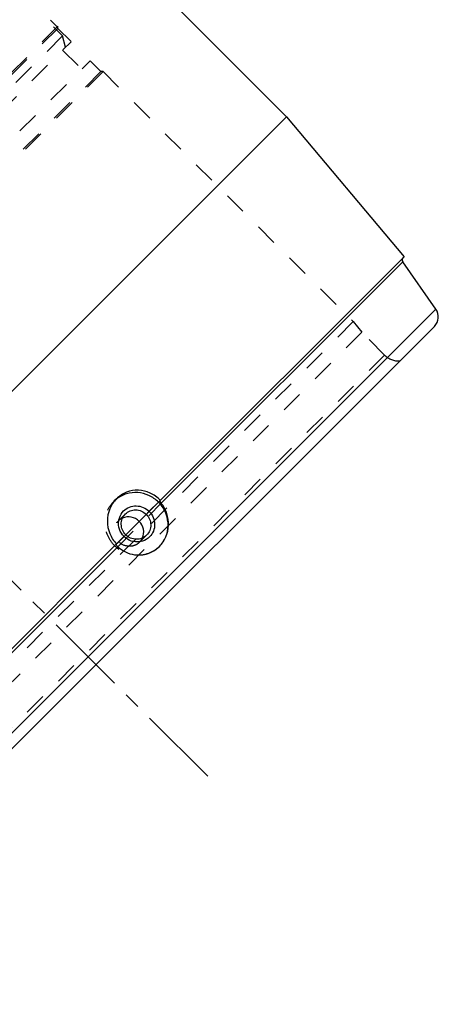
# Model space of a CAD drawing. Header units: millimetres. Extents: x 141 to 810, y 256 to 728.
# Tile 3 of 4: x 686 to 810, y 257 to 550. Entities that reach past the tile are written whole.
import ezdxf

# ---------------------------------------------------------------- set-up
doc = ezdxf.new("R2010")
doc.units = ezdxf.units.MM
doc.header["$LTSCALE"] = 65.185185
doc.linetypes.add('CENTER', pattern=[0.6, 0.375, -0.075, 0.075, -0.075])
doc.linetypes.add('HIDDEN', pattern=[0.2, 0.1, -0.1])
for name, color, linetype in [('FASEN', 7, 'CONTINUOUS'), ('KOERPER', 7, 'CONTINUOUS'), ('KONST.EL_MIT_GEO', 7, 'CONTINUOUS'), ('L1', 7, 'CONTINUOUS')]:
    doc.layers.add(name, color=color, linetype=linetype)

msp = doc.modelspace()

# ---------------------------------------------------------------- linework, layer by layer
at = {"layer": 'FASEN', "color": 8, "linetype": 'HIDDEN'}
for p, q in [((698.79, 544.73), (522.01, 367.95)), ((699.69, 541.38), (698.79, 544.73))]:
    msp.add_line(p, q, dxfattribs=at)
at = {"layer": 'KOERPER', "color": 2, "linetype": 'CENTER'}
msp.add_line((714.95, 394.01), (725.74, 404.8), dxfattribs=at)
at = {"layer": 'KONST.EL_MIT_GEO', "color": 7, "linetype": 'Continuous'}
for p, q in [((664.19, 621.75), (765.26, 520.69)), ((546.06, 301.48), (765.26, 520.69)), ((765.26, 520.69), (800.1, 479.16)), ((800.1, 479.16), (727.71, 406.77)), ((799.72, 477.61), (728.09, 405.98)), ((809.55, 463.58), (799.72, 477.61)), ((603.16, 257.19), (809.55, 463.58)), ((608.28, 257.64), (809.1, 458.46)), ((714.8, 393.86), (672.88, 351.94)), ((715.16, 393.05), (673.69, 351.58))]:
    msp.add_line(p, q, dxfattribs=at)
at = {"layer": 'KONST.EL_MIT_GEO', "color": 8, "linetype": 'HIDDEN'}
for p, q in [((640.81, 602.71), (698.79, 544.73)), ((649.15, 595.5), (697.23, 547.41)), ((697.38, 547.56), (519.19, 369.37)), ((697.38, 546.92), (519.82, 369.37)), ((697.38, 546.92), (697.38, 547.56)), ((701.3, 543), (697.38, 546.92)), ((523.75, 365.44), (701.3, 542.99)), ((698.79, 540.49), (704.45, 534.83)), ((529.4, 359.79), (706.96, 537.34)), ((710.17, 534.12), (706.96, 537.34)), ((710.17, 534.12), (532.62, 356.57)), ((710.81, 534.12), (532.62, 355.93)), ((710.81, 534.12), (710.17, 534.12)), ((710.81, 534.12), (785.06, 459.87)), ((785.06, 459.87), (606.87, 281.68)), ((785.06, 459.87), (787.57, 456.73)), ((787.57, 456.73), (610.01, 279.17)), ((794.34, 449.96), (787.57, 456.73)), ((794.34, 449.96), (616.78, 272.4)), ((714.78, 407.27), (714.04, 406.53)), ((714.8, 393.86), (727.71, 406.77)), ((715.16, 393.05), (728.09, 405.98)), ((717.42, 402.78), (715.34, 400.69)), ((723.72, 396.48), (721.63, 394.4)), ((727.53, 393.16), (727.47, 393.1))]:
    msp.add_line(p, q, dxfattribs=at)
at = {"layer": 'KONST.EL_MIT_GEO', "color": 7, "linetype": 'Continuous'}
for centre, radius, start, end in [((800.54, 478.19), 1, 170.5556, 215), ((806.27, 461.29), 4, 315, 35), ((716.9, 394.94), 2.57, 224.7695, 227.2987), ((721.29, 399.4), 8.82, 298.2213, 314.9792)]:
    msp.add_arc(centre, radius, start, end, dxfattribs=at)
at = {"layer": 'KONST.EL_MIT_GEO', "color": 8, "linetype": 'HIDDEN'}
for centre, radius, start, end in [((800.54, 478.19), 1, 135, 170.5556), ((798.58, 454.2), 6, 225, 272.5458), ((720.24, 400.33), 8.77, 132.2686, 134.9971), ((720.31, 400.25), 8.88, 128.6498, 132.2673), ((721.22, 399.34), 8.84, 315.0145, 321.357)]:
    msp.add_arc(centre, radius, start, end, dxfattribs=at)
at = {"layer": 'KONST.EL_MIT_GEO', "color": 7, "linetype": 'Continuous'}
for points, knots in [([(727.78, 406.84), (726.93, 407.72), (724.9, 409.19), (721.3, 410.07), (717.67, 409.47), (715.62, 408.11), (714.78, 407.27)], [0, 0, 0, 0, 0.255264, 0.505623, 0.752535, 1, 1, 1, 1]), ([(714.78, 407.27), (713.92, 406.42), (712.55, 404.32), (711.85, 400.62), (712.57, 396.9), (713.94, 394.76), (714.8, 393.86)], [0, 0, 0, 0, 0.245834, 0.495714, 0.747838, 1, 1, 1, 1]), ([(727.24, 406.3), (726.43, 407.12), (724.5, 408.46), (721.12, 409.34), (717.68, 408.96), (715.64, 407.88), (714.77, 407.18)], [0, 0, 0, 0, 0.25367, 0.505297, 0.753813, 1, 1, 1, 1]), ([(728.09, 405.98), (727.96, 406.14), (727.82, 406.34), (727.64, 406.7), (727.71, 406.77)], [0, 0, 0, 0, 0.676878, 1, 1, 1, 1]), ([(715.45, 400.74), (715.49, 401.02), (715.73, 402.09), (716.32, 403.09), (716.9, 403.67)], [0, 0, 0, 0, 0.252934, 1, 1, 1, 1]), ([(716.9, 403.67), (717.39, 404.15), (718.58, 404.93), (721.35, 405.44), (724.88, 403.94), (726.38, 400.41), (725.87, 397.64), (725.09, 396.45), (724.61, 395.96)], [0, 0, 0, 0, 0.124157, 0.249478, 0.5, 0.750522, 0.875843, 1, 1, 1, 1]), ([(717.42, 402.78), (717.82, 403.17), (718.79, 403.81), (721.06, 404.23), (723.94, 403), (725.17, 400.12), (724.75, 397.85), (724.11, 396.88), (723.72, 396.48)], [0, 0, 0, 0, 0.124157, 0.249478, 0.5, 0.750522, 0.875843, 1, 1, 1, 1]), ([(728.12, 393.83), (728.82, 394.7), (729.9, 396.74), (730.28, 400.18), (729.4, 403.56), (728.06, 405.49), (727.24, 406.3)], [0, 0, 0, 0, 0.246187, 0.494703, 0.74633, 1, 1, 1, 1]), ([(727.53, 393.16), (728.34, 393.96), (729.66, 395.93), (730.42, 399.4), (729.92, 402.93), (728.8, 405.05), (728.09, 405.98)], [0, 0, 0, 0, 0.245917, 0.495578, 0.748025, 1, 1, 1, 1]), ([(721.68, 394.51), (720.86, 394.39), (719.11, 394.56), (716.89, 395.95), (715.5, 398.17), (715.33, 399.92), (715.45, 400.74)], [0, 0, 0, 0, 0.248438, 0.5, 0.751562, 1, 1, 1, 1]), ([(723.72, 396.48), (723.32, 396.09), (722.35, 395.45), (720.08, 395.04), (717.2, 396.26), (715.98, 399.14), (716.39, 401.41), (717.03, 402.38), (717.42, 402.78)], [0, 0, 0, 0, 0.124157, 0.249478, 0.5, 0.750522, 0.875843, 1, 1, 1, 1]), ([(722.49, 395.64), (722.84, 396.43), (723.05, 398.31), (721.71, 400.77), (719.25, 402.11), (717.37, 401.9), (716.58, 401.55)], [0, 0, 0, 0, 0.247697, 0.5, 0.752303, 1, 1, 1, 1]), ([(724.61, 395.96), (724.03, 395.38), (723.03, 394.79), (721.96, 394.55), (721.68, 394.51)], [0, 0, 0, 0, 0.747066, 1, 1, 1, 1]), ([(714.73, 393.79), (714.67, 393.73), (714.81, 393.42), (714.96, 393.25), (715.08, 393.13)], [0, 0, 0, 0, 0.324319, 1, 1, 1, 1]), ([(715.16, 393.05), (716.51, 391.81), (720.01, 390.07), (723.87, 390.77), (725.47, 391.62)], [0, 0, 0, 0, 0.50353, 1, 1, 1, 1])]:
    msp.add_open_spline(points, degree=3, knots=knots, dxfattribs=at)
at = {"layer": 'KONST.EL_MIT_GEO', "color": 8, "linetype": 'HIDDEN'}
for points, knots in [([(727.47, 393.1), (726.63, 392.25), (724.55, 390.89), (720.9, 390.24), (717.22, 391.03), (714.1, 393.16), (711.97, 396.29), (711.17, 399.96), (711.83, 403.62), (713.19, 405.69), (714.04, 406.53)], [0, 0, 0, 0, 0.123008, 0.247168, 0.373006, 0.5, 0.626994, 0.752832, 0.876992, 1, 1, 1, 1]), ([(721.63, 394.4), (721.24, 394), (720.26, 393.37), (718, 392.95), (715.11, 394.17), (713.89, 397.06), (714.3, 399.32), (714.94, 400.3), (715.34, 400.69)], [0, 0, 0, 0, 0.124157, 0.249479, 0.5, 0.750521, 0.875843, 1, 1, 1, 1])]:
    msp.add_open_spline(points, degree=3, knots=knots, dxfattribs=at)
for points in [[(716.58, 401.55), (716.12, 401.34), (715.69, 401.05), (715.34, 400.69)], [(721.63, 394.4), (721.99, 394.75), (722.28, 395.18), (722.49, 395.64)]]:
    msp.add_open_spline(points, degree=3, dxfattribs=at)
at = {"layer": 'L1', "color": 2, "linetype": 'CENTER'}
msp.add_line((741.86, 324.88), (618.18, 448.56), dxfattribs=at)

doc.saveas('drawing.dxf')
